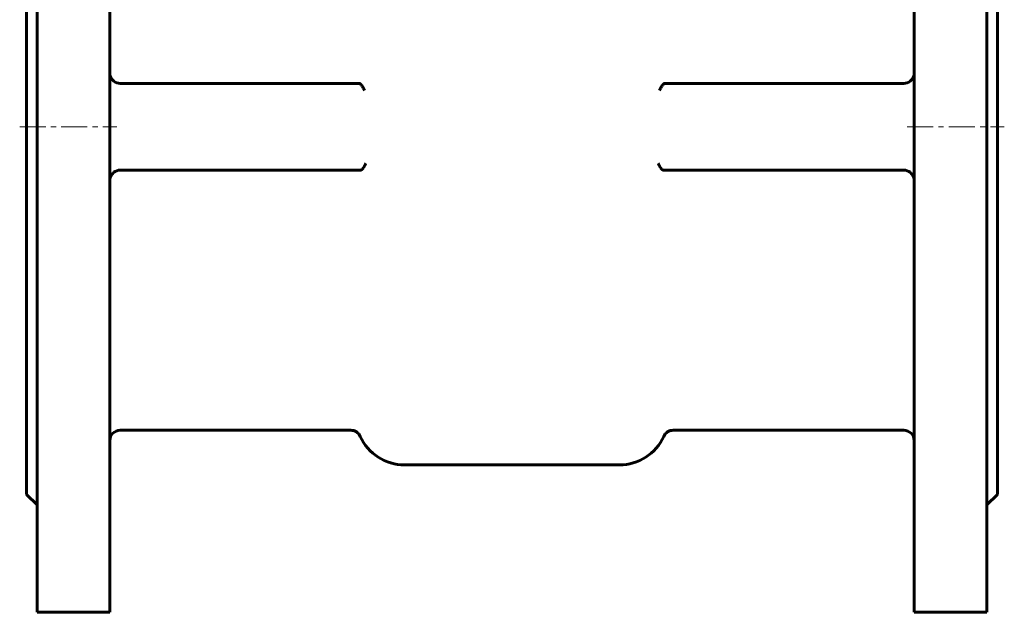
# Model space of a CAD drawing. Header units: millimetres. Extents: x -142 to 142, y -413 to 415.
# Tile 1 of 4: x -142 to 142, y -413 to -242. Entities that reach past the tile are written whole.
import ezdxf

# ---------------------------------------------------------------- set-up
doc = ezdxf.new("R2010")
doc.units = ezdxf.units.MM
doc.linetypes.add('K5LT_AXLED', pattern=[12, 7.5, -1.5, 1.5, -1.5])
doc.linetypes.add('K5LT_BASIC', pattern=[0])
doc.layers.add('Системный слой (1)', color=7, linetype='Continuous', true_color=0x6c6c6c)

# ---------------------------------------------------------------- blocks, each defined once
blk = doc.blocks.new('U5')
at = {"layer": 'Системный слой (1)', "color": 143, "linetype": 'K5LT_BASIC', "lineweight": 60, "true_color": 0x33acca}
for p, q in [((-116, -133), (-116, -273)), ((-116, -273), (-116, -413))]:
    blk.add_line(p, q, dxfattribs=at)
blk = doc.blocks.new('U8')
at = {"layer": 'Системный слой (1)', "color": 143, "linetype": 'K5LT_BASIC', "lineweight": 60, "true_color": 0x33acca}
for p, q in [((-140, -167), (-140, -273)), ((-140, -273), (-140, -379))]:
    blk.add_line(p, q, dxfattribs=at)
blk = doc.blocks.new('U21')
at = {"layer": 'Системный слой (1)', "color": 143, "linetype": 'K5LT_BASIC', "lineweight": 60, "true_color": 0x33acca}
for p, q in [((-137, -133), (-137, -273)), ((-137, -273), (-137, -413))]:
    blk.add_line(p, q, dxfattribs=at)
blk = doc.blocks.new('U28')
at = {"layer": 'Системный слой (1)', "color": 143, "linetype": 'K5LT_BASIC', "lineweight": 60, "true_color": 0x33acca}
for p, q in [((140, -167), (140, -273)), ((140, -273), (140, -379))]:
    blk.add_line(p, q, dxfattribs=at)
blk = doc.blocks.new('U35')
at = {"layer": 'Системный слой (1)', "color": 143, "linetype": 'K5LT_BASIC', "lineweight": 60, "true_color": 0x33acca}
for p, q in [((137, -133), (137, -273)), ((137, -273), (137, -413))]:
    blk.add_line(p, q, dxfattribs=at)
blk = doc.blocks.new('U37')
at = {"layer": 'Системный слой (1)', "color": 143, "linetype": 'K5LT_BASIC', "lineweight": 60, "true_color": 0x33acca}
for p, q in [((116, -133), (116, -273)), ((116, -273), (116, -413))]:
    blk.add_line(p, q, dxfattribs=at)

msp = doc.modelspace()

# ---------------------------------------------------------------- linework, layer by layer
at = {"layer": 'Системный слой (1)', "color": 143, "linetype": 'K5LT_BASIC', "lineweight": 60, "true_color": 0x33acca}
for p, q in [((-113, -260.5), (-44.23, -260.5)), ((-44.23, -260.5), (-44.08, -260.5)), ((44.23, -260.5), (44.08, -260.5)), ((113, -260.5), (44.23, -260.5)), ((-43.8, -285.5), (-113, -285.5)), ((-43.71, -285.5), (-43.8, -285.5)), ((43.71, -285.5), (43.8, -285.5)), ((43.8, -285.5), (113, -285.5)), ((-46.49, -360.5), (-113, -360.5)), ((113, -360.5), (46.49, -360.5)), ((-31, -370.5), (31, -370.5)), ((-140, -379), (-137, -382)), ((140, -379), (137, -382)), ((-137, -413), (-116, -413)), ((137, -413), (116, -413))]:
    msp.add_line(p, q, dxfattribs=at)
at = {"layer": 'Системный слой (1)', "color": 30, "linetype": 'K5LT_AXLED', "lineweight": 18, "true_color": 0xff8000}
for p, q in [((-142, -273), (-114, -273)), ((114, -273), (142, -273))]:
    msp.add_line(p, q, dxfattribs=at)
at = {"layer": 'Системный слой (1)', "color": 143, "linetype": 'K5LT_BASIC', "lineweight": 60, "true_color": 0x33acca}
for centre, radius, start, end in [((-113, -257.5), 3, 195.169, 270), ((113, -257.5), 3, 270, 344.831), ((-44.08, -260.82), 0.318, 86.6446, 90.0388), ((44.08, -260.82), 0.318, 89.9612, 93.3554), ((-113, -288.5), 3, 90, 164.831), ((113, -288.5), 3, 15.169, 90), ((-113, -363.5), 3, 90, 180), ((-46.49, -363.5), 3, 24.3157, 90), ((46.49, -363.5), 3, 90, 155.6843), ((113, -363.5), 3, 0, 90), ((-31, -356.5), 14, 204.3157, 270), ((31, -356.5), 14, 270, 335.6843)]:
    msp.add_arc(centre, radius, start, end, dxfattribs=at)
for points in [[(-116, -257.55), (-116, -257.79), (-115.96, -258.03), (-115.9, -258.29)], [(116, -257.55), (116, -257.79), (115.96, -258.03), (115.9, -258.29)], [(-116, -288.45), (-116, -288.21), (-115.96, -287.97), (-115.9, -287.71)], [(116, -288.45), (116, -288.21), (115.96, -287.97), (115.9, -287.71)]]:
    msp.add_open_spline(points, degree=3, dxfattribs=at)
for points, knots in [([(-42.58, -262.5), (-42.62, -262.42), (-42.7, -262.26), (-42.83, -262), (-42.98, -261.73), (-43.11, -261.49), (-43.27, -261.23), (-43.41, -261.02), (-43.56, -260.83), (-43.69, -260.7), (-43.83, -260.58), (-43.95, -260.52), (-44.03, -260.5), (-44.06, -260.5)], [0, 0, 0, 0, 1.475424, 2.995538, 4.123095, 5.662347, 6.670959, 8.389279, 9.384146, 10.638354, 11.810808, 13.198789, 14, 14, 14, 14]), ([(42.58, -262.5), (42.62, -262.42), (42.7, -262.26), (42.83, -262), (42.98, -261.73), (43.11, -261.49), (43.27, -261.23), (43.41, -261.02), (43.56, -260.83), (43.69, -260.7), (43.83, -260.58), (43.95, -260.52), (44.03, -260.5), (44.06, -260.5)], [0, 0, 0, 0, 1.475424, 2.995538, 4.123095, 5.662347, 6.670959, 8.389279, 9.384146, 10.638354, 11.810808, 13.198789, 14, 14, 14, 14]), ([(-43.71, -285.5), (-43.68, -285.5), (-43.64, -285.5), (-43.59, -285.49), (-43.56, -285.48), (-43.52, -285.46), (-43.48, -285.45), (-43.44, -285.43), (-43.4, -285.4), (-43.37, -285.38), (-43.33, -285.35), (-43.29, -285.32), (-43.24, -285.28), (-43.18, -285.22), (-43.12, -285.16), (-43.07, -285.11), (-43.02, -285.05), (-42.97, -284.99), (-42.92, -284.92), (-42.89, -284.89), (-42.84, -284.82), (-42.78, -284.72), (-42.69, -284.58), (-42.63, -284.47), (-42.57, -284.38), (-42.52, -284.28), (-42.46, -284.17), (-42.4, -284.06), (-42.34, -283.94), (-42.26, -283.8), (-42.21, -283.69), (-42.18, -283.64)], [0, 0, 0, 0, 1.352901, 2.025759, 2.698043, 3.369965, 4.045152, 4.723549, 5.409508, 6.101946, 6.797841, 7.491387, 8.177783, 9.537627, 10.860133, 11.507828, 12.140232, 13.955687, 14.526046, 15.0829, 15.625265, 17.696992, 19.51138, 21.658104, 22.250126, 23.471562, 25.504311, 26.609419, 27.755319, 30.146198, 32, 32, 32, 32]), ([(43.71, -285.5), (43.68, -285.5), (43.64, -285.5), (43.59, -285.49), (43.56, -285.48), (43.52, -285.46), (43.48, -285.45), (43.44, -285.43), (43.4, -285.4), (43.37, -285.38), (43.33, -285.35), (43.29, -285.32), (43.24, -285.28), (43.18, -285.22), (43.12, -285.16), (43.07, -285.11), (43.02, -285.05), (42.97, -284.99), (42.92, -284.92), (42.89, -284.89), (42.84, -284.82), (42.78, -284.72), (42.69, -284.58), (42.63, -284.47), (42.57, -284.38), (42.52, -284.28), (42.46, -284.17), (42.4, -284.06), (42.34, -283.94), (42.26, -283.8), (42.21, -283.69), (42.18, -283.64)], [0, 0, 0, 0, 1.352904, 2.025763, 2.698047, 3.369969, 4.045155, 4.723551, 5.409508, 6.101946, 6.797839, 7.491386, 8.177781, 9.537626, 10.860133, 11.507828, 12.140232, 13.955688, 14.526046, 15.082899, 15.625264, 17.696992, 19.51138, 21.658104, 22.250126, 23.471562, 25.50431, 26.609419, 27.75532, 30.1462, 32, 32, 32, 32])]:
    msp.add_open_spline(points, degree=3, knots=knots, dxfattribs=at)

# ---------------------------------------------------------------- block references
at = {"layer": 'Системный слой (1)'}
for name in ['U21', 'U5', 'U37', 'U35', 'U8', 'U28']:
    msp.add_blockref(name, (0, 0), dxfattribs=at)

doc.saveas('drawing.dxf')
